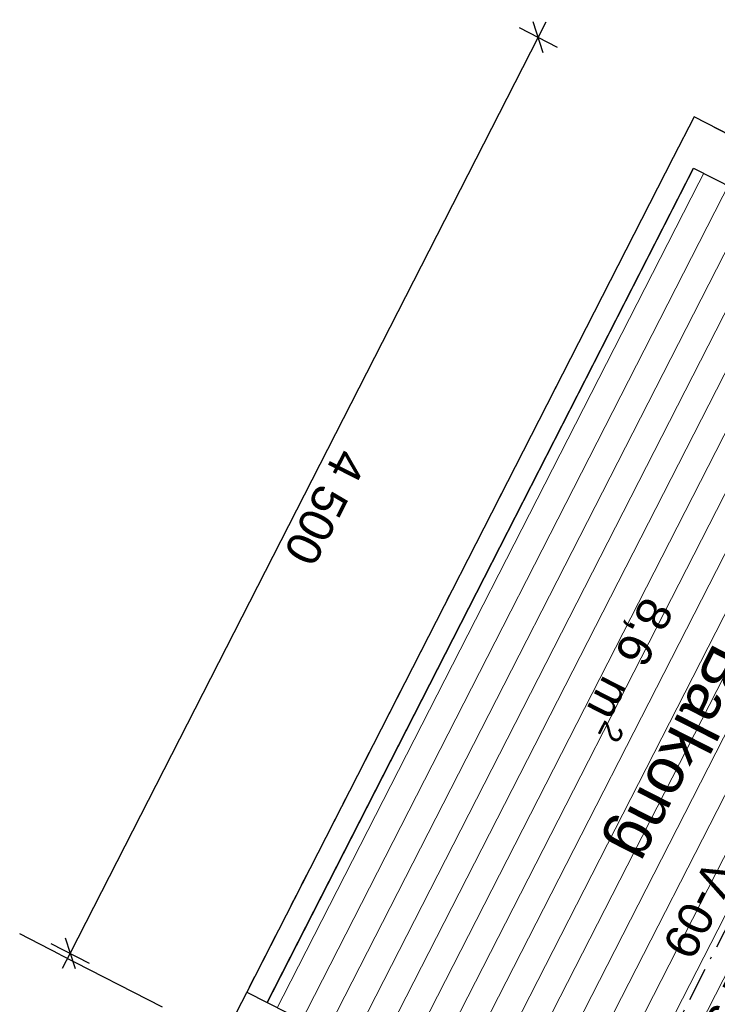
# Model space of a CAD drawing. Header units: millimetres. Extents: x 113452 to 163521, y 85995 to 132858.
# Tile 6 of 78: x 120040 to 123090, y 100702 to 105010. Entities that reach past the tile are written whole.
import ezdxf
from ezdxf.enums import TextEntityAlignment as Align

# ---------------------------------------------------------------- set-up
doc = ezdxf.new("R2010")
doc.units = ezdxf.units.MM
doc.header["$LTSCALE"] = 0.5
doc.header["$MEASUREMENT"] = 0
for name, pattern in [('Akselinje', [1500, 1000, -200, 100, -200]), ('Over snittplan', [520, 300, -100, 20, -100]), ('PLINE', [0]), ('Wipeout_Contour', [2000, 0, -2000])]:
    doc.linetypes.add(name, pattern=pattern)
for name, color, linetype in [('23-- Yttervegger (Skravur)(Nye konstruksjoner)', 7, 'Continuous'), ('231- Bærende yttervegger (Skravur)(Nye konstruksjoner)', 7, 'Continuous'), ('231- Bærende yttervegger(Nye konstruksjoner)', 7, 'Continuous'), ('244- Vinduer_ dører_ foldevegger(Nye konstruksjoner)', 7, 'Continuous'), ('25-- Dekker(Nye konstruksjoner)', 7, 'Continuous'), ('26-- Yttertak(Nye konstruksjoner)', 7, 'Continuous'), ('82-- Modullinjer(Nye konstruksjoner)', 7, 'Continuous'), ('842-M___1_100 Målsetting bygning(Nye konstruksjoner)', 7, 'Continuous'), ('852- Teknisk_symbolsk informasjon_ bygning(Nye konstruksjoner)', 7, 'Continuous'), ('862- M___Nettoareal(Nye konstruksjoner)', 7, 'Continuous'), ('862- M___Nettoareal(Polylinje)(Nye konstruksjoner)', 7, 'Continuous'), ('862- M___Nettoareal(Tekst)(Nye konstruksjoner)', 7, 'Continuous')]:
    doc.layers.add(name, color=color, linetype=linetype)
for name, color, linetype, lineweight in [('234- Vinduer_ dører_ porter(Nye konstruksjoner)', 7, 'Continuous', 0), ('235- Utvendig kledning og overflate(Nye konstruksjoner)', 7, 'Continuous', 0), ('236- Innvendig kledning og overflate(Nye konstruksjoner)', 7, 'Continuous', 0), ('255- Gulvoverflate(Nye konstruksjoner)', 7, 'Continuous', 0)]:
    doc.layers.add(name, color=color, linetype=linetype, lineweight=lineweight)
doc.styles.add('GENERATED_STYLE_1', font='arial.ttf')
doc.styles.add('GENERATED_STYLE_2', font='arial.ttf')
doc.dimstyles.new('GENERATED_STYLE__3', dxfattribs={"dimtxt": 150, "dimasz": 95, "dimexe": 0.18, "dimexo": 0.0625, "dimgap": 0, "dimtad": 1, "dimdec": 0, "dimzin": 0, "dimdsep": 46, "dimtxsty": 'GENERATED_STYLE_1', "dimblk": 'ARROWHEAD_6', "dimblk1": 'ARROWHEAD_6', "dimblk2": 'ARROWHEAD_6', "dimcen": 0.09, "dimse1": 1, "dimse2": 1, "dimclrd": 256, "dimclre": 256, "dimclrt": 256, "dimadec": 1, "dimazin": 0, "dimtfac": 1, "dimtdec": 4, "dimtmove": 0, "dimatfit": 3, "dimfxl": 1, "dimtolj": 1, "dimtzin": 0, "dimarcsym": 0})

# ---------------------------------------------------------------- blocks, each defined once
blk = doc.blocks.new('Balkong__26_1', base_point=(122768.1, 102176.4))
at = {"layer": '862- M___Nettoareal(Polylinje)(Nye konstruksjoner)', "linetype": 'PLINE', "flags": 128}
blk.add_lwpolyline([(121075.9, 100620.7), (122857, 99711), (124812.8, 103540.2), (123031.7, 104449.9)], close=True, dxfattribs=at)
at = {"layer": '862- M___Nettoareal(Tekst)(Nye konstruksjoner)', "insert": (122943.7, 102406.2), "char_height": 150, "attachment_point": 1, "rotation": 242.9436, "style": 'GENERATED_STYLE_1'}
blk.add_mtext('\\A1;{\\pql;\\pt0,24100;\\fArial|b0|i0|c0|p0;\\W1.000000;8,6\\fArial|b0|i0|c0|p0;\\W1.000000;\\A1{\\H.66x;\\S^  ;}\\fArial|b0|i0|c0|p0;\\W1.000000; m\\fArial|b0|i0|c0|p0;\\W1.000000;\\A1{\\H.66x;\\S2^  ;}}', dxfattribs=at)
at = {"layer": '862- M___Nettoareal(Tekst)(Nye konstruksjoner)', "style": 'GENERATED_STYLE_1'}
for tag, height, p in [('DUMMY_862', 150, (122976.2, 102389.7)), ('ROOM_NAME', 200, (123256.1, 102201)), ('DUMMY_861', 200, (122805.2, 101364))]:
    blk.add_attdef(tag, text='', height=height, rotation=242.9436, dxfattribs=at).set_placement(p, align=Align.TOP_LEFT)
blk = doc.blocks.new('V-markør NOR[37]_1', base_point=(123772.4, 100742.5))
at = {"layer": '852- Teknisk_symbolsk informasjon_ bygning(Nye konstruksjoner)', "char_height": 150, "attachment_point": 7, "style": 'GENERATED_STYLE_1'}
for s, insert, rotation in [('\\A1;{\\pql;\\pt0;\\fArial|b0|i0|c0|p0;\\W1.000000;\\fArial|b0|i0|c0|p0;\\W1.000000;\\fArial|b0|i0|c0|p0;\\H0.666667x;\\W1.000000;\\fArial|b0|i0|c0|p0;\\H1.500000x;\\W1.000000;}', (123842.2, 102024.6), 332.9436), ('\\A1;{\\pql;\\pt0;\\fArial|b0|i0|c0|p0;\\W1.000000;2\xa0190\\fArial|b0|i0|c0|p0;\\W1.000000;\\A1{\\H.66x;\\S^  ;}\\fArial|b0|i0|c0|p0;\\W1.000000; x 1\xa0990\\fArial|b0|i0|c0|p0;\\W1.000000;\\A1{\\H.66x;\\S^  ;}}', (123478.4, 101592.6), 242.9436), ('\\A1;{\\pql;\\pt0;\\fArial|b0|i0|c0|p0;\\W1.000000;V-09\\fArial|b0|i0|c0|p0;\\W1.000000;\\fArial|b0|i0|c0|p0;\\W1.000000;\\fArial|b0|i0|c0|p0;\\W1.000000;}', (123046.2, 101351), 242.9436), ('\\A1;{\\pql;\\pt0;\\fArial|b0|i0|c0|p0;\\W1.000000;Bh 200\\fArial|b0|i0|c0|p0;\\W1.000000;\\A1{\\H.66x;\\S^  ;}\\fArial|b0|i0|c0|p0;\\W1.000000;\\fArial|b0|i0|c0|p0;\\W1.000000;}', (124052, 100965.7), 242.9436)]:
    blk.add_mtext(s, dxfattribs=dict(at, insert=insert, rotation=rotation))
blk = doc.blocks.new('Vindu med sidefelt[11]_1', base_point=(-1071196.2, -15782375.2))
at = {"layer": '23-- Yttervegger (Skravur)(Nye konstruksjoner)', "linetype": 'Continuous'}
for points in [[(124166.3, 101770.9), (124084.4, 101812.7), (124058.9, 101762.8), (124140.8, 101721)], [(123897.9, 101245.4), (123816, 101287.3), (123803.2, 101262.3), (123885.2, 101220.5)], [(123816, 101287.3), (123897.9, 101245.4), (123910.6, 101270.4), (123828.7, 101312.2)], [(123088.2, 99862.4), (123170.1, 99820.5), (123195.6, 99870.4), (123113.7, 99912.3)]]:
    blk.add_hatch(color=256, dxfattribs=at).paths.add_polyline_path(points)
at = {"layer": '234- Vinduer_ dører_ porter(Nye konstruksjoner)', "linetype": 'PLINE'}
for p, q in [((123966.9, 101883.9), (122961.6, 99915.8)), ((124058.9, 101762.8), (124084.4, 101812.7)), ((124084.4, 101812.7), (124088.9, 101821.6)), ((124084.4, 101812.7), (124166.3, 101770.9)), ((123828.7, 101312.2), (124058.9, 101762.8)), ((124140.8, 101721), (124058.9, 101762.8)), ((124166.3, 101770.9), (124140.8, 101721)), ((124170.8, 101779.8), (124166.3, 101770.9)), ((124275, 101726.5), (123269.8, 99758.4)), ((124099.8, 101741.9), (123869.7, 101291.3)), ((124140.8, 101721), (123910.6, 101270.4)), ((123803.2, 101262.3), (123816, 101287.3)), ((123816, 101287.3), (123828.7, 101312.2)), ((123828.7, 101312.2), (123910.6, 101270.4)), ((123113.7, 99912.3), (123803.2, 101262.3)), ((123844.2, 101241.4), (123154.6, 99891.3)), ((123885.2, 101220.5), (123803.2, 101262.3)), ((123897.9, 101245.4), (123885.2, 101220.5)), ((123910.6, 101270.4), (123897.9, 101245.4)), ((123885.2, 101220.5), (123195.6, 99870.4)), ((123088.2, 99862.4), (123113.7, 99912.3)), ((123113.7, 99912.3), (123195.6, 99870.4)), ((123083.6, 99853.5), (123088.2, 99862.4)), ((123088.2, 99862.4), (123170.1, 99820.5)), ((123195.6, 99870.4), (123170.1, 99820.5)), ((123170.1, 99820.5), (123165.6, 99811.6))]:
    blk.add_line(p, q, dxfattribs=at)
at = {"layer": '235- Utvendig kledning og overflate(Nye konstruksjoner)', "linetype": 'PLINE'}
for p, q in [((123966.9, 101883.9), (123983.8, 101875.3)), ((123983.8, 101875.3), (124015.9, 101858.9)), ((124015.9, 101858.9), (124036.4, 101848.5)), ((124036.4, 101848.5), (124044.4, 101844.4)), ((122961.6, 99915.8), (122978.6, 99907.2)), ((122978.6, 99907.2), (123010.6, 99890.8)), ((123010.6, 99890.8), (123031.1, 99880.3)), ((123031.1, 99880.3), (123039.1, 99876.2))]:
    blk.add_line(p, q, dxfattribs=at)
at = {"layer": '236- Innvendig kledning og overflate(Nye konstruksjoner)', "linetype": 'PLINE'}
for p, q in [((124263.5, 101732.5), (124275, 101726.5)), ((123258.2, 99764.3), (123269.8, 99758.4))]:
    blk.add_line(p, q, dxfattribs=at)
at = {"layer": '244- Vinduer_ dører_ foldevegger(Nye konstruksjoner)', "linetype": 'PLINE'}
for p, q in [((124044.4, 101844.4), (124088.9, 101821.6)), ((124088.9, 101821.6), (124170.8, 101779.8)), ((124088.9, 101821.6), (124170.8, 101779.8)), ((124170.8, 101779.8), (124220.7, 101754.3)), ((124220.7, 101754.3), (124263.5, 101732.5)), ((123039.1, 99876.2), (123083.6, 99853.5)), ((123083.6, 99853.5), (123165.6, 99811.6)), ((123083.6, 99853.5), (123165.6, 99811.6)), ((123165.6, 99811.6), (123215.4, 99786.2)), ((123215.4, 99786.2), (123258.2, 99764.3))]:
    blk.add_line(p, q, dxfattribs=at)
at = {"layer": '852- Teknisk_symbolsk informasjon_ bygning(Nye konstruksjoner)'}
blk.add_blockref('V-markør NOR[37]_1', (123772.4, 100742.5), dxfattribs=at)
blk = doc.blocks.new('Dørmarkør NOR[40]_1', base_point=(124573, 102309.9))
at = {"layer": '852- Teknisk_symbolsk informasjon_ bygning(Nye konstruksjoner)', "char_height": 150, "attachment_point": 7, "style": 'GENERATED_STYLE_1'}
for s, insert, rotation in [('\\A1;{\\pql;\\pt0;\\fArial|b0|i0|c0|p0;\\W1.000000;\\fArial|b0|i0|c0|p0;\\W1.000000;\\fArial|b0|i0|c0|p0;\\H0.666667x;\\W1.000000;\\fArial|b0|i0|c0|p0;\\H1.500000x;\\W1.000000;}', (124642.8, 103592), 332.9436), ('\\A1;{\\pql;\\pt0;\\fArial|b0|i0|c0|p0;\\W1.000000;\\fArial|b0|i0|c0|p0;\\H0.666667x;\\W1.000000;\\A1{\\H.66x;\\S^  ;}\\fArial|b0|i0|c0|p0;\\H1.500000x;\\W1.000000;\\fArial|b0|i0|c0|p0;\\W1.000000;}', (122523.4, 103356.7), 242.9436), ('\\A1;{\\pql;\\pt0;\\fArial|b0|i0|c0|p0;\\W1.000000;1\xa0090\\fArial|b0|i0|c0|p0;\\W1.000000;\\A1{\\H.66x;\\S^  ;}\\fArial|b0|i0|c0|p0;\\W1.000000; x 2\xa0190\\fArial|b0|i0|c0|p0;\\W1.000000;\\A1{\\H.66x;\\S^  ;}}', (124279, 103160), 242.9436), ('\\A1;{\\pql;\\pt0;\\fArial|b0|i0|c0|p0;\\W1.000000; YD-01\\fArial|b0|i0|c0|p0;\\W1.000000;\\fArial|b0|i0|c0|p0;\\W1.000000;\\fArial|b0|i0|c0|p0;\\W1.000000;}', (123910.3, 103005.7), 242.9436)]:
    blk.add_mtext(s, dxfattribs=dict(at, insert=insert, rotation=rotation))
blk = doc.blocks.new('Dør[29]_1', base_point=(-1071196.2, -15782375.2))
at = {"layer": '23-- Yttervegger (Skravur)(Nye konstruksjoner)', "linetype": 'Continuous'}
for points in [[(123637, 103357.3), (123616.9, 103318.1), (123706, 103272.6), (123726, 103311.8)], [(124520, 102856.8), (124540, 102896), (124450.9, 102941.5), (124430.9, 102902.3)], [(124639.2, 102888), (124557.3, 102929.9), (124540, 102896), (124579.2, 102876), (124573.7, 102865.3), (124616.5, 102843.5)], [(124166.1, 101961.8), (124123.4, 101983.7), (124117.9, 101973), (124078.7, 101993), (124061.5, 101959.1), (124143.4, 101917.3)]]:
    blk.add_hatch(color=256, dxfattribs=at).paths.add_polyline_path(points)
at = {"layer": '234- Vinduer_ dører_ porter(Nye konstruksjoner)', "linetype": 'PLINE'}
blk.add_arc((124540, 102896), 1014, 152.9436, 242.9436, dxfattribs=at)
at = {"layer": '235- Utvendig kledning og overflate(Nye konstruksjoner)', "linetype": 'PLINE'}
for p, q in [((124517.3, 102961.5), (124534.2, 102952.9)), ((124534.2, 102952.9), (124561.8, 102938.8)), ((124561.8, 102938.8), (124566.3, 102936.5)), ((124561.8, 102938.8), (124566.3, 102936.5)), ((124566.3, 102936.5), (124586.7, 102926)), ((124566.3, 102936.5), (124586.7, 102926)), ((124586.7, 102926), (124594.8, 102921.9)), ((124586.7, 102926), (124594.8, 102921.9)), ((124012.4, 101973), (124029.3, 101964.3)), ((124029.3, 101964.3), (124056.9, 101950.2)), ((124056.9, 101950.2), (124061.4, 101948)), ((124056.9, 101950.2), (124061.4, 101948)), ((124061.4, 101948), (124081.8, 101937.5)), ((124061.4, 101948), (124081.8, 101937.5)), ((124081.8, 101937.5), (124089.9, 101933.4)), ((124081.8, 101937.5), (124089.9, 101933.4))]:
    blk.add_line(p, q, dxfattribs=at)
at = {"layer": '236- Innvendig kledning og overflate(Nye konstruksjoner)', "linetype": 'PLINE'}
for p, q in [((124813.8, 102810), (124825.4, 102804.1)), ((124308.9, 101821.5), (124320.5, 101815.6))]:
    blk.add_line(p, q, dxfattribs=at)
at = {"layer": '244- Vinduer_ dører_ foldevegger(Nye konstruksjoner)', "linetype": 'PLINE'}
for p, q in [((123616.9, 103318.1), (123637, 103357.3)), ((123637, 103357.3), (123726, 103311.8)), ((123706, 103272.6), (123616.9, 103318.1)), ((123726, 103311.8), (123706, 103272.6)), ((123716, 103292.2), (124440.9, 102921.9)), ((124012.4, 101973), (124517.3, 102961.5)), ((124430.9, 102902.3), (124450.9, 102941.5)), ((124450.9, 102941.5), (124540, 102896)), ((124557.3, 102929.9), (124540, 102896)), ((124557.3, 102929.9), (124561.8, 102938.8)), ((124639.2, 102888), (124557.3, 102929.9)), ((124561.8, 102938.8), (124643.7, 102896.9)), ((124594.8, 102921.9), (124643.7, 102896.9)), ((124594.8, 102921.9), (124643.7, 102896.9)), ((124520, 102856.8), (124430.9, 102902.3)), ((124540, 102896), (124520, 102856.8)), ((124540, 102896), (124579.2, 102876)), ((124579.2, 102876), (124573.7, 102865.3)), ((124616.5, 102843.5), (124639.2, 102888)), ((124639.2, 102888), (124643.7, 102896.9)), ((124643.7, 102896.9), (124771.1, 102831.9)), ((124123.4, 101983.7), (124573.7, 102865.3)), ((124616.5, 102843.5), (124166.1, 101961.8)), ((124573.7, 102865.3), (124616.5, 102843.5)), ((124771.1, 102831.9), (124813.8, 102810)), ((124320.5, 101815.6), (124825.4, 102804.1)), ((124078.7, 101993), (124061.5, 101959.1)), ((124117.9, 101973), (124078.7, 101993)), ((124123.4, 101983.7), (124117.9, 101973)), ((124166.1, 101961.8), (124123.4, 101983.7)), ((124061.5, 101959.1), (124056.9, 101950.2)), ((124056.9, 101950.2), (124138.8, 101908.4)), ((124061.5, 101959.1), (124143.4, 101917.3)), ((124089.9, 101933.4), (124138.8, 101908.4)), ((124089.9, 101933.4), (124138.8, 101908.4)), ((124143.4, 101917.3), (124166.1, 101961.8)), ((124143.4, 101917.3), (124138.8, 101908.4)), ((124138.8, 101908.4), (124266.2, 101843.3)), ((124266.2, 101843.3), (124308.9, 101821.5))]:
    blk.add_line(p, q, dxfattribs=at)
at = {"layer": '244- Vinduer_ dører_ foldevegger(Nye konstruksjoner)', "linetype": 'PLINE', "flags": 128}
for points in [[(123726, 103311.8), (124450.9, 102941.5), (124440.9, 102921.9), (123716, 103292.2)], [(123716, 103292.2), (124440.9, 102921.9), (124430.9, 102902.3), (123706, 103272.6)]]:
    blk.add_lwpolyline(points, close=True, dxfattribs=at)
at = {"layer": '852- Teknisk_symbolsk informasjon_ bygning(Nye konstruksjoner)'}
blk.add_blockref('Dørmarkør NOR[40]_1', (124573, 102309.9), dxfattribs=at)
blk = doc.blocks.new('*D305', base_point=(-1071196.2, -15782375.2))
at = {"layer": '842-M___1_100 Målsetting bygning(Nye konstruksjoner)', "linetype": 'PLINE'}
for p, q in [((122328.3, 104865.6), (122284.7, 105000.1)), ((122340.6, 104999.7), (122306.5, 104932.9)), ((122223, 104975.5), (122390, 104890.2)), ((122306.5, 104932.9), (120259.6, 100925.3)), ((120237.8, 100992.6), (120281.4, 100858.1)), ((120176.1, 100968), (120343.1, 100882.7)), ((120259.6, 100925.3), (120225.5, 100858.6))]:
    blk.add_line(p, q, dxfattribs=at)
at = {"layer": '842-M___1_100 Målsetting bygning(Nye konstruksjoner)', "insert": (121426.9, 103144.7), "char_height": 150, "attachment_point": 7, "rotation": 242.9436, "style": 'GENERATED_STYLE_1'}
blk.add_mtext('\\A1;{\\pql;\\fArial|b0|i0|c0|p0;\\W1.000000;4\xa0500}', dxfattribs=at)
blk = doc.blocks.new('ARROWHEAD_6')
at = {"linetype": 'Continuous'}
for p, q in [((-0.5, -0.5), (0.5, 0.5)), ((0, 0), (-1, 0))]:
    blk.add_line(p, q, dxfattribs=at)
blk = doc.blocks.new('Standard grid marker[202]_1', base_point=(120039.5, 101010))
at = {"layer": '82-- Modullinjer(Nye konstruksjoner)', "linetype": 'Akselinje'}
for q in [(120039.5, 101010), (139423.5, 91109.3)]:
    blk.add_line((120217.7, 100919), q, dxfattribs=at)
at = {"layer": '82-- Modullinjer(Nye konstruksjoner)', "style": 'GENERATED_STYLE_2'}
blk.add_attdef('AC_MarkerText_1', text='', height=350, rotation=242.9436, dxfattribs=at).set_placement((140274, 90594.9), align=Align.TOP_CENTER)

msp = doc.modelspace()

# ---------------------------------------------------------------- hatches: boundary and pattern name
at = {"layer": '231- Bærende yttervegger (Skravur)(Nye konstruksjoner)', "linetype": 'Continuous'}
for points in [[(122906.7, 104205.2), (122929.5, 104249.7), (122840.4, 104295.2), (122817.7, 104250.7)], [(122861.3, 104116.1), (122884, 104160.7), (122794.9, 104206.2), (122772.2, 104161.6)], [(122815.8, 104027.1), (122838.5, 104071.6), (122749.5, 104117.1), (122726.7, 104072.6)], [(122770.3, 103938), (122793, 103982.6), (122704, 104028), (122681.2, 103983.5)], [(122724.8, 103849), (122747.5, 103893.5), (122658.5, 103939), (122635.7, 103894.5)], [(122679.3, 103759.9), (122702.1, 103804.5), (122613, 103849.9), (122590.3, 103805.4)], [(122633.8, 103670.9), (122656.6, 103715.4), (122567.5, 103760.9), (122544.8, 103716.4)], [(122588.3, 103581.8), (122611.1, 103626.3), (122522, 103671.8), (122499.3, 103627.3)], [(122542.8, 103492.8), (122565.6, 103537.3), (122476.5, 103582.8), (122453.8, 103538.2)], [(122497.4, 103403.7), (122520.1, 103448.2), (122431, 103493.7), (122408.3, 103449.2)], [(122451.9, 103314.6), (122474.6, 103359.2), (122385.6, 103404.7), (122362.8, 103360.1)], [(122406.4, 103225.6), (122429.1, 103270.1), (122340.1, 103315.6), (122317.3, 103271.1)], [(122360.9, 103136.5), (122383.6, 103181.1), (122294.6, 103226.5), (122271.8, 103182)], [(122315.4, 103047.5), (122338.2, 103092), (122249.1, 103137.5), (122226.4, 103093)], [(122269.9, 102958.4), (122292.7, 103002.9), (122203.6, 103048.4), (122180.9, 103003.9)], [(122224.4, 102869.4), (122247.2, 102913.9), (122158.1, 102959.4), (122135.4, 102914.9)], [(122179, 102780.3), (122201.7, 102824.8), (122112.6, 102870.3), (122089.9, 102825.8)], [(122133.5, 102691.3), (122156.2, 102735.8), (122067.2, 102781.3), (122044.4, 102736.7)], [(122088, 102602.2), (122110.7, 102646.7), (122021.7, 102692.2), (121998.9, 102647.7)], [(122042.5, 102513.1), (122065.2, 102557.7), (121976.2, 102603.2), (121953.4, 102558.6)], [(121997, 102424.1), (122019.8, 102468.6), (121930.7, 102514.1), (121908, 102469.6)], [(121951.5, 102335), (121974.3, 102379.6), (121885.2, 102425), (121862.5, 102380.5)], [(121906, 102246), (121928.8, 102290.5), (121839.7, 102336), (121817, 102291.5)], [(121794.2, 102246.9), (121771.5, 102202.4), (121860.5, 102156.9), (121883.3, 102201.4)], [(121748.7, 102157.9), (121726, 102113.3), (121815.1, 102067.9), (121837.8, 102112.4)], [(121703.3, 102068.8), (121680.5, 102024.3), (121769.6, 101978.8), (121792.3, 102023.3)], [(121657.8, 101979.8), (121635, 101935.2), (121724.1, 101889.7), (121746.8, 101934.3)], [(121612.3, 101890.7), (121589.5, 101846.2), (121678.6, 101800.7), (121701.3, 101845.2)], [(121566.8, 101801.7), (121544.1, 101757.1), (121633.1, 101711.6), (121655.9, 101756.2)], [(121521.3, 101712.6), (121498.6, 101668.1), (121587.6, 101622.6), (121610.4, 101667.1)], [(121475.8, 101623.5), (121453.1, 101579), (121542.1, 101533.5), (121564.9, 101578.1)], [(121430.3, 101534.5), (121407.6, 101490), (121496.7, 101444.5), (121519.4, 101489)], [(121384.9, 101445.4), (121362.1, 101400.9), (121451.2, 101355.4), (121473.9, 101399.9)], [(121339.4, 101356.4), (121316.6, 101311.8), (121405.7, 101266.4), (121428.4, 101310.9)], [(121293.9, 101267.3), (121271.1, 101222.8), (121360.2, 101177.3), (121382.9, 101221.8)], [(121248.4, 101178.3), (121225.7, 101133.7), (121314.7, 101088.2), (121337.5, 101132.8)], [(121202.9, 101089.2), (121180.2, 101044.7), (121269.2, 100999.2), (121292, 101043.7)], [(121157.4, 101000.2), (121134.7, 100955.6), (121223.7, 100910.1), (121246.5, 100954.7)], [(121111.9, 100911.1), (121089.2, 100866.6), (121178.2, 100821.1), (121201, 100865.6)]]:
    msp.add_hatch(color=256, dxfattribs=at).paths.add_polyline_path(points)
at = {"layer": '255- Gulvoverflate(Nye konstruksjoner)', "linetype": 'Continuous'}
h = msp.add_hatch(dxfattribs=at)
h.set_pattern_fill('Linjer_120_mm_0001', color=256, style=0, pattern_type=2)
h.set_pattern_definition([(62.9436, (125050.01, 105125.71), (-106.8671, 54.584), [])])
h.paths.add_polyline_path([(121075.9, 100620.7), (122857, 99711), (124812.8, 103540.2), (123031.7, 104449.9)])

# ---------------------------------------------------------------- linework, layer by layer
at = {"layer": '231- Bærende yttervegger(Nye konstruksjoner)', "linetype": 'PLINE', "flags": 128}
for points in [[(122840.4, 104295.2), (122817.7, 104250.7)], [(122929.5, 104249.7), (122840.4, 104295.2)], [(122817.7, 104250.7), (122906.7, 104205.2)], [(122906.7, 104205.2), (122929.5, 104249.7)], [(122794.9, 104206.2), (122772.2, 104161.6)], [(122884, 104160.7), (122794.9, 104206.2)], [(122772.2, 104161.6), (122861.3, 104116.1)], [(122861.3, 104116.1), (122884, 104160.7)], [(122749.5, 104117.1), (122726.7, 104072.6)], [(122838.5, 104071.6), (122749.5, 104117.1)], [(122726.7, 104072.6), (122815.8, 104027.1)], [(122815.8, 104027.1), (122838.5, 104071.6)], [(122704, 104028), (122681.2, 103983.5)], [(122793, 103982.6), (122704, 104028)], [(122681.2, 103983.5), (122770.3, 103938)], [(122770.3, 103938), (122793, 103982.6)], [(122658.5, 103939), (122635.7, 103894.5)], [(122747.5, 103893.5), (122658.5, 103939)], [(122635.7, 103894.5), (122724.8, 103849)], [(122724.8, 103849), (122747.5, 103893.5)], [(122613, 103849.9), (122590.3, 103805.4)], [(122702.1, 103804.5), (122613, 103849.9)], [(122590.3, 103805.4), (122679.3, 103759.9)], [(122679.3, 103759.9), (122702.1, 103804.5)], [(122567.5, 103760.9), (122544.8, 103716.4)], [(122656.6, 103715.4), (122567.5, 103760.9)], [(122544.8, 103716.4), (122633.8, 103670.9)], [(122633.8, 103670.9), (122656.6, 103715.4)], [(122522, 103671.8), (122499.3, 103627.3)], [(122611.1, 103626.3), (122522, 103671.8)], [(122499.3, 103627.3), (122588.3, 103581.8)], [(122588.3, 103581.8), (122611.1, 103626.3)], [(122476.5, 103582.8), (122453.8, 103538.2)], [(122565.6, 103537.3), (122476.5, 103582.8)], [(122453.8, 103538.2), (122542.8, 103492.8)], [(122542.8, 103492.8), (122565.6, 103537.3)], [(122431, 103493.7), (122408.3, 103449.2)], [(122520.1, 103448.2), (122431, 103493.7)], [(122408.3, 103449.2), (122497.4, 103403.7)], [(122497.4, 103403.7), (122520.1, 103448.2)], [(122385.6, 103404.7), (122362.8, 103360.1)], [(122474.6, 103359.2), (122385.6, 103404.7)], [(122362.8, 103360.1), (122451.9, 103314.6)], [(122451.9, 103314.6), (122474.6, 103359.2)], [(122340.1, 103315.6), (122317.3, 103271.1)], [(122429.1, 103270.1), (122340.1, 103315.6)], [(122317.3, 103271.1), (122406.4, 103225.6)], [(122406.4, 103225.6), (122429.1, 103270.1)], [(122294.6, 103226.5), (122271.8, 103182)], [(122383.6, 103181.1), (122294.6, 103226.5)], [(122271.8, 103182), (122360.9, 103136.5)], [(122360.9, 103136.5), (122383.6, 103181.1)], [(122249.1, 103137.5), (122226.4, 103093)], [(122338.2, 103092), (122249.1, 103137.5)], [(122226.4, 103093), (122315.4, 103047.5)], [(122315.4, 103047.5), (122338.2, 103092)], [(122203.6, 103048.4), (122180.9, 103003.9)], [(122292.7, 103002.9), (122203.6, 103048.4)], [(122180.9, 103003.9), (122269.9, 102958.4)], [(122269.9, 102958.4), (122292.7, 103002.9)], [(122158.1, 102959.4), (122135.4, 102914.9)], [(122247.2, 102913.9), (122158.1, 102959.4)], [(122135.4, 102914.9), (122224.4, 102869.4)], [(122224.4, 102869.4), (122247.2, 102913.9)], [(122112.6, 102870.3), (122089.9, 102825.8)], [(122201.7, 102824.8), (122112.6, 102870.3)], [(122089.9, 102825.8), (122179, 102780.3)], [(122179, 102780.3), (122201.7, 102824.8)], [(122067.2, 102781.3), (122044.4, 102736.7)], [(122156.2, 102735.8), (122067.2, 102781.3)], [(122044.4, 102736.7), (122133.5, 102691.3)], [(122133.5, 102691.3), (122156.2, 102735.8)], [(122021.7, 102692.2), (121998.9, 102647.7)], [(122110.7, 102646.7), (122021.7, 102692.2)], [(121998.9, 102647.7), (122088, 102602.2)], [(122088, 102602.2), (122110.7, 102646.7)], [(121976.2, 102603.2), (121953.4, 102558.6)], [(122065.2, 102557.7), (121976.2, 102603.2)], [(121953.4, 102558.6), (122042.5, 102513.1)], [(122042.5, 102513.1), (122065.2, 102557.7)], [(121930.7, 102514.1), (121908, 102469.6)], [(122019.8, 102468.6), (121930.7, 102514.1)], [(121908, 102469.6), (121997, 102424.1)], [(121997, 102424.1), (122019.8, 102468.6)], [(121885.2, 102425), (121862.5, 102380.5)], [(121974.3, 102379.6), (121885.2, 102425)], [(121862.5, 102380.5), (121951.5, 102335)], [(121951.5, 102335), (121974.3, 102379.6)], [(121839.7, 102336), (121817, 102291.5)], [(121928.8, 102290.5), (121839.7, 102336)], [(121817, 102291.5), (121906, 102246)], [(121906, 102246), (121928.8, 102290.5)], [(121794.2, 102246.9), (121771.5, 102202.4)], [(121883.3, 102201.4), (121794.2, 102246.9)], [(121771.5, 102202.4), (121860.5, 102156.9)], [(121860.5, 102156.9), (121883.3, 102201.4)], [(121748.7, 102157.9), (121726, 102113.3)], [(121837.8, 102112.4), (121748.7, 102157.9)], [(121726, 102113.3), (121815.1, 102067.9)], [(121815.1, 102067.9), (121837.8, 102112.4)], [(121703.3, 102068.8), (121680.5, 102024.3)], [(121792.3, 102023.3), (121703.3, 102068.8)], [(121680.5, 102024.3), (121769.6, 101978.8)], [(121769.6, 101978.8), (121792.3, 102023.3)], [(121657.8, 101979.8), (121635, 101935.2)], [(121746.8, 101934.3), (121657.8, 101979.8)], [(121635, 101935.2), (121724.1, 101889.7)], [(121724.1, 101889.7), (121746.8, 101934.3)], [(121612.3, 101890.7), (121589.5, 101846.2)], [(121701.3, 101845.2), (121612.3, 101890.7)], [(121589.5, 101846.2), (121678.6, 101800.7)], [(121678.6, 101800.7), (121701.3, 101845.2)], [(121566.8, 101801.7), (121544.1, 101757.1)], [(121655.9, 101756.2), (121566.8, 101801.7)], [(121544.1, 101757.1), (121633.1, 101711.6)], [(121633.1, 101711.6), (121655.9, 101756.2)], [(121521.3, 101712.6), (121498.6, 101668.1)], [(121610.4, 101667.1), (121521.3, 101712.6)], [(121498.6, 101668.1), (121587.6, 101622.6)], [(121587.6, 101622.6), (121610.4, 101667.1)], [(121475.8, 101623.5), (121453.1, 101579)], [(121564.9, 101578.1), (121475.8, 101623.5)], [(121453.1, 101579), (121542.1, 101533.5)], [(121542.1, 101533.5), (121564.9, 101578.1)], [(121430.3, 101534.5), (121407.6, 101490)], [(121519.4, 101489), (121430.3, 101534.5)], [(121407.6, 101490), (121496.7, 101444.5)], [(121496.7, 101444.5), (121519.4, 101489)], [(121384.9, 101445.4), (121362.1, 101400.9)], [(121473.9, 101399.9), (121384.9, 101445.4)], [(121362.1, 101400.9), (121451.2, 101355.4)], [(121451.2, 101355.4), (121473.9, 101399.9)], [(121339.4, 101356.4), (121316.6, 101311.8)], [(121428.4, 101310.9), (121339.4, 101356.4)], [(121316.6, 101311.8), (121405.7, 101266.4)], [(121405.7, 101266.4), (121428.4, 101310.9)], [(121293.9, 101267.3), (121271.1, 101222.8)], [(121382.9, 101221.8), (121293.9, 101267.3)], [(121271.1, 101222.8), (121360.2, 101177.3)], [(121360.2, 101177.3), (121382.9, 101221.8)], [(121248.4, 101178.3), (121225.7, 101133.7)], [(121337.5, 101132.8), (121248.4, 101178.3)], [(121225.7, 101133.7), (121314.7, 101088.2)], [(121314.7, 101088.2), (121337.5, 101132.8)], [(121202.9, 101089.2), (121180.2, 101044.7)], [(121292, 101043.7), (121202.9, 101089.2)], [(121180.2, 101044.7), (121269.2, 100999.2)], [(121269.2, 100999.2), (121292, 101043.7)], [(121157.4, 101000.2), (121134.7, 100955.6)], [(121246.5, 100954.7), (121157.4, 101000.2)], [(121134.7, 100955.6), (121223.7, 100910.1)], [(121223.7, 100910.1), (121246.5, 100954.7)], [(121111.9, 100911.1), (121089.2, 100866.6)], [(121201, 100865.6), (121111.9, 100911.1)], [(121089.2, 100866.6), (121178.2, 100821.1)], [(121178.2, 100821.1), (121201, 100865.6)], [(121066.4, 100822), (121043.7, 100777.5)]]:
    msp.add_lwpolyline(points, dxfattribs=at)
at = {"layer": '25-- Dekker(Nye konstruksjoner)', "linetype": 'PLINE', "flags": 128}
msp.add_lwpolyline([(121075.9, 100620.7), (123031.7, 104449.9), (124812.8, 103540.2), (122857, 99711)], close=True, dxfattribs=at)

# ---------------------------------------------------------------- block references
at = {"layer": '244- Vinduer_ dører_ foldevegger(Nye konstruksjoner)', "linetype": 'PLINE'}
for name in ['Dør[29]_1', 'Vindu med sidefelt[11]_1']:
    msp.add_blockref(name, (-1071196.2, -15782375.2), dxfattribs=at)
at = {"layer": '862- M___Nettoareal(Nye konstruksjoner)', "linetype": 'Continuous'}
ref = msp.add_blockref('Balkong__26_1', (122768.1, 102176.4), dxfattribs=at)
ref.add_attrib('ROOM_NAME', 'Balkong', dxfattribs={"layer": '862- M___Nettoareal(Tekst)(Nye konstruksjoner)', "color": 7, "height": 200, "rotation": 242.9436, "style": 'GENERATED_STYLE_1'}).set_placement((123256.1, 102201), align=Align.TOP_LEFT)

# ---------------------------------------------------------------- next in the draw order: wipeouts: each hides what was drawn before it
at = {"linetype": 'Wipeout_Contour', "ltscale": 483999.582479}
msp.add_wipeout([(122988.3, 104584.6), (122897.3, 104406.5), (122986.3, 104361)], dxfattribs=at).dxf.layer = '231- Bærende yttervegger (Skravur)(Nye konstruksjoner)'
at = {"linetype": 'Wipeout_Contour', "ltscale": 629795.237961}
msp.add_wipeout([(120941.4, 100577.1), (121208.5, 100440.7), (121299.5, 100618.8), (121032.3, 100755.2)], dxfattribs=at).dxf.layer = '231- Bærende yttervegger (Skravur)(Nye konstruksjoner)'

# ---------------------------------------------------------------- next in the draw order: hatches: boundary and pattern name
at = {"layer": '231- Bærende yttervegger (Skravur)(Nye konstruksjoner)', "linetype": 'Continuous'}
msp.add_hatch(color=256, dxfattribs=at).paths.add_polyline_path([(121066.4, 100822), (121043.7, 100777.5), (121132.8, 100732), (121155.5, 100776.6)])

# ---------------------------------------------------------------- next in the draw order: linework, layer by layer
at = {"layer": '231- Bærende yttervegger(Nye konstruksjoner)', "linetype": 'PLINE', "flags": 128}
for points in [[(122885.9, 104384.3), (122863.2, 104339.7)], [(122863.2, 104339.7), (122952.2, 104294.3)], [(121155.5, 100776.6), (121066.4, 100822)], [(121043.7, 100777.5), (121132.8, 100732)], [(121132.8, 100732), (121155.5, 100776.6)], [(121032.3, 100755.2), (120941.4, 100577.1)], [(121299.5, 100618.8), (121032.3, 100755.2)]]:
    msp.add_lwpolyline(points, dxfattribs=at)

# ---------------------------------------------------------------- next in the draw order: wipeouts: each hides what was drawn before it
at = {"linetype": 'Wipeout_Contour', "ltscale": 645713.083805}
msp.add_wipeout([(122986.3, 104361), (123164.5, 104270.1), (123255.4, 104448.2), (123077.3, 104539.2)], dxfattribs=at).dxf.layer = '231- Bærende yttervegger (Skravur)(Nye konstruksjoner)'

# ---------------------------------------------------------------- next in the draw order: linework, layer by layer
at = {"layer": '231- Bærende yttervegger(Nye konstruksjoner)', "linetype": 'PLINE', "flags": 128}
msp.add_lwpolyline([(122952.2, 104294.3), (122975, 104338.8)], dxfattribs=at)

# ---------------------------------------------------------------- next in the draw order: wipeouts: each hides what was drawn before it
at = {"linetype": 'Wipeout_Contour', "ltscale": 484223.767271}
msp.add_wipeout([(122986.3, 104361), (123077.3, 104539.2), (122988.3, 104584.6)], dxfattribs=at).dxf.layer = '231- Bærende yttervegger (Skravur)(Nye konstruksjoner)'

# ---------------------------------------------------------------- next in the draw order: hatches: boundary and pattern name
at = {"layer": '231- Bærende yttervegger (Skravur)(Nye konstruksjoner)', "linetype": 'Continuous'}
msp.add_hatch(color=256, dxfattribs=at).paths.add_polyline_path([(122952.2, 104294.3), (122975, 104338.8), (122885.9, 104384.3), (122863.2, 104339.7)])

# ---------------------------------------------------------------- next in the draw order: linework, layer by layer
at = {"layer": '231- Bærende yttervegger(Nye konstruksjoner)', "linetype": 'PLINE', "flags": 128}
for points in [[(122988.3, 104584.6), (122897.3, 104406.5)], [(123255.4, 104448.2), (122988.3, 104584.6)], [(122975, 104338.8), (122885.9, 104384.3)], [(122986.3, 104361), (123164.5, 104270.1)]]:
    msp.add_lwpolyline(points, dxfattribs=at)
at = {"layer": '26-- Yttertak(Nye konstruksjoner)', "linetype": 'Over snittplan', "flags": 128}
msp.add_lwpolyline([(122260, 99333.4), (132433.5, 119251.7)], dxfattribs=at)

# ---------------------------------------------------------------- next in the draw order: dimensions: what is measured, and where the dimension line sits
at = {"layer": '842-M___1_100 Målsetting bygning(Nye konstruksjoner)', "linetype": 'Continuous'}
dim = msp.add_linear_dim(base=(120259.6, 100925.3), p1=(122988.3, 104584.6), p2=(120941.4, 100577.1), angle=242.9436, dimstyle='GENERATED_STYLE__3', dxfattribs=at)
dim.commit()
dim.dimension.update_dxf_attribs({"geometry": '*D305', "text_midpoint": (121376.6, 102881.4), "dimtype": 160, "text_rotation": 242.9436})

# ---------------------------------------------------------------- next in the draw order: wipeouts: each hides what was drawn before it
at = {"linetype": 'Wipeout_Contour', "ltscale": 637558.967047}
msp.add_wipeout([(122897.3, 104406.5), (121032.3, 100755.2), (121121.4, 100709.8), (122986.3, 104361)], dxfattribs=at).dxf.layer = '231- Bærende yttervegger (Skravur)(Nye konstruksjoner)'

# ---------------------------------------------------------------- next in the draw order: linework, layer by layer
at = {"layer": '231- Bærende yttervegger(Nye konstruksjoner)', "linetype": 'PLINE', "flags": 128}
for points in [[(122897.3, 104406.5), (121032.3, 100755.2)], [(121121.4, 100709.8), (122986.3, 104361)], [(121032.3, 100755.2), (121121.4, 100709.8)]]:
    msp.add_lwpolyline(points, dxfattribs=at)

# ---------------------------------------------------------------- next in the draw order: block references
at = {"layer": '82-- Modullinjer(Nye konstruksjoner)', "linetype": 'PLINE'}
msp.add_blockref('Standard grid marker[202]_1', (120039.5, 101010), dxfattribs=at)

doc.saveas('drawing.dxf')
